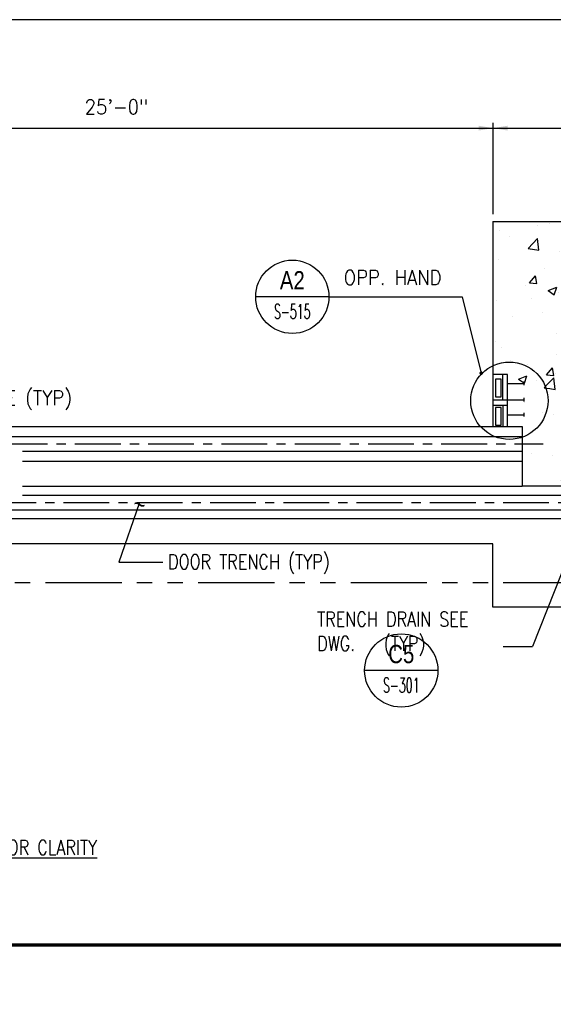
# Model space of a CAD drawing. Header units: inches. Extents: x -9715 to 32893, y -15613 to -1138.
# Tile 74 of 256: x 7546 to 7765, y -9358 to -8955. Entities that reach past the tile are written whole.
import ezdxf
from ezdxf.enums import TextEntityAlignment as Align

# ---------------------------------------------------------------- set-up
doc = ezdxf.new("R2010")
doc.units = ezdxf.units.IN
doc.header["$MEASUREMENT"] = 0
doc.linetypes.add('CENTER', pattern=[2, 1.25, -0.25, 0.25, -0.25])
doc.linetypes.add('PHANTOM', pattern=[2.5, 1.25, -0.25, 0.25, -0.25, 0.25, -0.25])
doc.layers.get('0').update_dxf_attribs({"color": 252})
doc.layers.get('DEFPOINTS').update_dxf_attribs({"color": 11})
for name, color, linetype in [('A-Sect-Iden', 2, 'Continuous'), ('S-ANNO-SYMB', 2, 'Continuous'), ('S-ANNO-TEXT', 2, 'Continuous'), ('S1', 2, 'Continuous'), ('S2', 7, 'Continuous'), ('S4', 2, 'Continuous'), ('S5', 1, 'Continuous'), ('S6', 1, 'Continuous'), ('S7', 2, 'Continuous')]:
    doc.layers.add(name, color=color, linetype=linetype)
doc.styles.add('125', font='romans.shx', dxfattribs={"width": 0.8, "height": 2})
doc.styles.add('ROMANS', font='ROMANS.shx', dxfattribs={"width": 0.8})
doc.styles.add('SX-FRAC', font='SX-FRAC.shx', dxfattribs={"width": 0.9, "height": 14})
doc.styles.add('TITTEXTL', font='swiss.ttf', dxfattribs={"width": 0.8})

# ---------------------------------------------------------------- blocks, each defined once
blk = doc.blocks.new('*X140')
at = {"color": 0}
for p, q in [((1783.24, 1889.54), (1783.24, 1889.54)), ((1793.35, 1891.57), (1793.35, 1891.57)), ((1846.73, 1889.31), (1846.73, 1889.31)), ((1900.11, 1887.06), (1900.11, 1887.06)), ((1752.24, 1885.67), (1752.24, 1885.67)), ((1761.05, 1880.39), (1761.05, 1880.39)), ((1775.86, 1870.83), (1783.65, 1878.94)), ((1784.75, 1869.44), (1783.65, 1878.94)), ((1814.43, 1878.14), (1814.43, 1878.14)), ((1905.1, 1882.47), (1905.1, 1882.47)), ((1775.86, 1870.83), (1784.75, 1869.45)), ((1853.76, 1875.43), (1853.76, 1875.43)), ((1867.82, 1875.88), (1867.82, 1875.88)), ((1876.35, 1868.57), (1883.35, 1871.26)), ((1881.32, 1865.22), (1883.35, 1871.26)), ((1915.15, 1871.14), (1915.15, 1871.14)), ((1801.82, 1867.93), (1801.82, 1867.93)), ((1852, 1862.82), (1852, 1862.82)), ((1876.35, 1868.57), (1881.32, 1865.22)), ((1882.58, 1854.27), (1890.37, 1862.39)), ((1891.48, 1852.89), (1890.37, 1862.39)), ((1751.31, 1861.53), (1751.31, 1861.53)), ((1789.09, 1854.54), (1789.09, 1854.54)), ((1814.12, 1857.83), (1814.12, 1857.83)), ((1882.58, 1854.27), (1891.48, 1852.89)), ((1777.15, 1842.66), (1781.97, 1848.41)), ((1783.13, 1842.14), (1781.97, 1848.41)), ((1895.75, 1849.9), (1895.75, 1849.9)), ((1903.88, 1849.18), (1903.88, 1849.18)), ((1773.45, 1840.74), (1773.45, 1840.74)), ((1777.15, 1842.66), (1783.13, 1842.14)), ((1792.32, 1836.32), (1799.33, 1839.01)), ((1797.3, 1832.96), (1799.33, 1839.01)), ((1826.84, 1838.48), (1826.84, 1838.48)), ((1837.43, 1839.89), (1837.43, 1839.89)), ((1848.88, 1836.39), (1853.7, 1842.13)), ((1852.54, 1842.14), (1852.54, 1842.14)), ((1854.86, 1835.86), (1853.7, 1842.13)), ((1779.12, 1829.88), (1779.12, 1829.88)), ((1792.32, 1836.32), (1797.3, 1832.96)), ((1800.6, 1834.64), (1800.6, 1834.64)), ((1848.88, 1836.39), (1854.86, 1835.86)), ((1880.22, 1836.23), (1880.22, 1836.23)), ((1888.85, 1831.69), (1888.85, 1831.69)), ((1913.88, 1834.99), (1913.88, 1834.99)), ((1750.09, 1828.24), (1750.09, 1828.24)), ((1825.69, 1823.38), (1825.69, 1823.38)), ((1762.78, 1815.1), (1762.78, 1815.1)), ((1787.82, 1818.39), (1787.82, 1818.39)), ((1861.4, 1817.93), (1861.4, 1817.93)), ((1902.67, 1815.89), (1902.67, 1815.89)), ((1803.08, 1807.92), (1803.08, 1807.92)), ((1851.32, 1808.85), (1851.32, 1808.85)), ((1799.39, 1801.35), (1799.39, 1801.35)), ((1852.01, 1796.06), (1859.02, 1798.75)), ((1856.99, 1792.7), (1859.02, 1798.74)), ((1748.87, 1794.95), (1748.87, 1794.95)), ((1753.98, 1789.64), (1753.98, 1789.64)), ((1852.01, 1796.06), (1856.99, 1792.7)), ((1862.54, 1792.25), (1862.54, 1792.25)), ((1887.57, 1795.55), (1887.57, 1795.55)), ((1799.38, 1783.94), (1799.38, 1783.94)), ((1807.36, 1787.38), (1807.36, 1787.38)), ((1860.74, 1785.13), (1860.74, 1785.13)), ((1899.59, 1782.93), (1899.59, 1782.93)), ((1901.45, 1782.6), (1901.45, 1782.6)), ((1914.13, 1782.87), (1914.13, 1782.87)), ((1761.51, 1778.95), (1761.51, 1778.95)), ((1775.07, 1776.21), (1775.07, 1776.21)), ((1791.03, 1767.44), (1795.85, 1773.19)), ((1797.01, 1766.92), (1795.85, 1773.19)), ((1828.45, 1773.95), (1828.45, 1773.95)), ((1850.11, 1775.56), (1850.11, 1775.56)), ((1767.99, 1763.8), (1774.99, 1766.49)), ((1772.97, 1760.45), (1775, 1766.49)), ((1791.03, 1767.44), (1797, 1766.92)), ((1792.3, 1760.18), (1796.9, 1764.98)), ((1798.01, 1755.48), (1796.91, 1764.98)), ((1798.17, 1768.06), (1798.17, 1768.06)), ((1841.27, 1772.92), (1841.27, 1772.92)), ((1862.75, 1761.17), (1867.57, 1766.91)), ((1868.73, 1760.64), (1867.58, 1766.91)), ((1881.83, 1771.69), (1881.83, 1771.69)), ((1767.99, 1763.8), (1772.97, 1760.45)), ((1782.95, 1762.91), (1782.95, 1762.91)), ((1789.12, 1756.86), (1792.3, 1760.18)), ((1789.12, 1756.86), (1793.79, 1756.14)), ((1862.75, 1761.17), (1868.73, 1760.64)), ((1899.14, 1761.09), (1899.14, 1761.09)), ((1911.7, 1755.8), (1915.34, 1757.19)), ((1793.79, 1756.14), (1798.01, 1755.48)), ((1836.23, 1752.81), (1836.23, 1752.81)), ((1861.27, 1756.11), (1861.27, 1756.11)), ((1900.24, 1749.31), (1900.24, 1749.31)), ((1911.7, 1755.8), (1915.34, 1753.35)), ((1773.08, 1744.5), (1773.08, 1744.5)), ((1848.89, 1742.27), (1848.89, 1742.27)), ((1895.84, 1740.31), (1903.63, 1748.43)), ((1904.73, 1738.93), (1903.63, 1748.43)), ((1787.47, 1736.55), (1787.47, 1736.55)), ((1796.95, 1734.77), (1796.95, 1734.77)), ((1840.85, 1734.3), (1840.85, 1734.3)), ((1895.84, 1740.31), (1904.73, 1738.93)), ((1827.68, 1723.54), (1834.68, 1726.23)), ((1832.66, 1720.19), (1834.69, 1726.23)), ((1894.23, 1732.04), (1894.23, 1732.04)), ((1827.68, 1723.54), (1832.66, 1720.19)), ((1834.96, 1716.67), (1834.96, 1716.67)), ((1872.83, 1721.65), (1872.83, 1721.65)), ((1895.46, 1723.27), (1895.46, 1723.27)), ((1809.92, 1713.37), (1809.92, 1713.37)), ((1837.14, 1713.26), (1837.14, 1713.26)), ((1847.68, 1708.98), (1847.68, 1708.98)), ((1899.02, 1716.02), (1899.02, 1716.02)), ((1778.82, 1703.25), (1778.82, 1703.25)), ((1795.74, 1701.48), (1795.74, 1701.48)), ((1804.9, 1692.22), (1809.72, 1697.97)), ((1810.88, 1691.7), (1809.72, 1697.97)), ((1804.9, 1692.22), (1810.88, 1691.7)), ((1861.1, 1691.3), (1861.1, 1691.3)), ((1876.63, 1685.95), (1881.45, 1691.69)), ((1876.63, 1685.95), (1882.61, 1685.43)), ((1882.61, 1685.42), (1881.45, 1691.69)), ((1887.37, 1683.28), (1894.38, 1685.97)), ((1892.35, 1679.92), (1894.38, 1685.97)), ((1909.68, 1690.53), (1909.68, 1690.53)), ((1802.78, 1681.29), (1802.78, 1681.29)), ((1808.65, 1677.23), (1808.65, 1677.23)), ((1821.38, 1683.2), (1821.38, 1683.2)), ((1846.52, 1682.21), (1846.52, 1682.21)), ((1874.76, 1680.94), (1874.76, 1680.94)), ((1887.37, 1683.28), (1892.35, 1679.93)), ((1897.8, 1682.73), (1897.8, 1682.73))]:
    blk.add_line(p, q, dxfattribs=at)
blk = doc.blocks.new('Anno_Section_A2')
at = {"color": 0, "linetype": 'ByBlock', "lineweight": -2}
blk.add_line((2.5, 0), (-2.5, 0), dxfattribs=at)
blk.add_circle((0, 0), 2.5, dxfattribs=at)
at = {"color": 0, "linetype": 'ByBlock', "lineweight": -2, "style": 'ROMANS', "width": 0.8}
blk.add_attdef('NUMBER', text='', height=1, dxfattribs=at).set_placement((0, 0.5), align=Align.CENTER)
blk.add_attdef('SHEET', text='', height=0.75, dxfattribs=at).set_placement((0, -0.5), align=Align.TOP_CENTER)

msp = doc.modelspace()

# ---------------------------------------------------------------- linework, layer by layer
at = {"layer": 'A-Sect-Iden', "elevation": 0.49986}
msp.add_lwpolyline([(8489.39631, -9272.86929, 4, 4, 0), (8489.39631, -9284.86929, 0, 0, 0), (7106.20837, -9284.86929, 0, 0, 0)], format="xyseb", dxfattribs=at)
at = {"layer": 'DEFPOINTS'}
msp.add_lwpolyline([(7061, -9938.63736), (8501, -9938.63736), (8501, -8954.63736), (7061, -8954.63736)], close=True, dxfattribs=at)
at = {"layer": 'S-ANNO-SYMB'}
for p, q in [((7672.75013, -9068.03547), (7727.26337, -9068.03547)), ((7727.26337, -9068.03547), (7735.09222, -9099.28848))]:
    msp.add_line(p, q, dxfattribs=at)
at = {"layer": 'S-ANNO-SYMB', "const_width": 1.344}
msp.add_lwpolyline([(7087.46494, -9333.26746), (8484.62314, -9333.26746)], dxfattribs=at)
at = {"layer": 'S-ANNO-SYMB'}
msp.add_circle((7746.61125, -9110.57243), 15.83331, dxfattribs=at)
at = {"layer": 'S1', "color": 3}
for p, q in [((7739.79875, -9037.19743), (7739.79875, -9099.88493)), ((7739.79875, -9037.19743), (7823.98625, -9037.19743)), ((7439.79875, -9121.13493), (7745.79875, -9121.13493)), ((7745.79875, -9121.13493), (7751.79875, -9121.13493)), ((7751.79875, -9121.13493), (7751.79875, -9145.57243)), ((7547.34759, -9135.25993), (7751.79875, -9135.25993))]:
    msp.add_line(p, q, dxfattribs=at)
for points in [[(8253.02666, -9195.07243), (7739.79875, -9195.07243), (7739.79875, -9169.07243), (7393.79875, -9169.07243), (7393.79875, -9145.13493), (7094.04875, -9145.13493), (7094.04875, -9121.13493)], [(7547.34759, -9145.57243), (7751.79875, -9145.57243)], [(7778.61125, -9145.57243), (7751.79875, -9145.57243)], [(7438.61125, -9158.82243), (8135.98625, -9158.82243)]]:
    msp.add_lwpolyline(points, dxfattribs=at)
at = {"layer": 'S1', "color": 2, "linetype": 'Continuous'}
for points in [[(7436.79875, -9125.19743), (7751.79875, -9125.19743)], [(7547.34759, -9131.19743), (7751.79875, -9131.19743)], [(7547.34759, -9149.19743), (7775.8925, -9149.19743)], [(7445.67506, -9155.19743), (7775.8925, -9155.19743)]]:
    msp.add_lwpolyline(points, dxfattribs=at)
at = {"layer": 'S1', "color": 1, "linetype": 'CENTER', "ltscale": 15}
msp.add_lwpolyline([(7414.07972, -9152.19743), (8142.11763, -9152.19743)], dxfattribs=at)
at = {"layer": 'S1', "color": 4, "linetype": 'PHANTOM', "ltscale": 25}
msp.add_lwpolyline([(7809.40079, -9209.13493), (7775.3925, -9209.13493), (7775.3925, -9185.13493), (7391.29875, -9185.13493), (7391.29875, -9161.13493), (7073.29261, -9161.13493)], dxfattribs=at)
at = {"layer": 'S2', "color": 4}
for p, q in [((7739.79875, -9099.88493), (7739.79875, -9121.13493)), ((7739.79875, -9121.13493), (7745.79875, -9121.13493))]:
    msp.add_line(p, q, dxfattribs=at)
for points in [[(7745.79875, -9121.13493), (7745.79875, -9099.88493), (7739.79875, -9099.88493)], [(7743.98625, -9110.25993), (7743.98625, -9099.88493)], [(7745.79875, -9103.50993), (7752.67375, -9103.50993)], [(7752.67375, -9104.25993), (7752.67375, -9102.75993)], [(7739.79875, -9110.25993), (7745.79875, -9110.25993)], [(7745.79875, -9110.19743), (7752.67375, -9110.19743)], [(7752.67375, -9110.94743), (7752.67375, -9109.44743)], [(7739.79875, -9112.38493), (7745.79875, -9112.38493)], [(7743.98625, -9112.38493), (7743.98625, -9121.13493)], [(7745.79875, -9116.32243), (7752.67375, -9116.32243)], [(7752.67375, -9117.07243), (7752.67375, -9115.57243)]]:
    msp.add_lwpolyline(points, dxfattribs=at)
for points in [[(7740.89404, -9108.94743), (7743.20654, -9108.94743), (7743.20654, -9101.75993), (7740.89404, -9101.75993)], [(7740.89404, -9120.50993), (7743.20654, -9120.50993), (7743.20654, -9113.32243), (7740.89404, -9113.32243)]]:
    msp.add_lwpolyline(points, close=True, dxfattribs=at)
at = {"layer": 'S2', "color": 1, "linetype": 'CENTER', "ltscale": 15}
msp.add_lwpolyline([(7088.7483, -9128.19743), (7760.45469, -9128.19743)], dxfattribs=at)
at = {"layer": 'S4', "const_width": 0.75}
msp.add_lwpolyline([(7734.71722, -9099.28848, 1), (7735.46722, -9099.28848, 1)], format="xyb", close=True, dxfattribs=at)
at = {"layer": 'S5'}
for p, q in [((7739.98625, -9034.19743), (7739.98625, -8996.83086)), ((7393.79875, -8999.01836), (8254.70937, -8999.01836)), ((7745.98625, -8999.01836), (7748.29875, -8999.01836))]:
    msp.add_line(p, q, dxfattribs=at)
for points in [[(7733.98625, -8998.01836), (7733.98625, -9000.01836), (7739.98625, -8999.01836)], [(7745.98625, -9000.01836), (7745.98625, -8998.01836), (7739.98625, -8999.01836)]]:
    msp.add_solid(points, dxfattribs=at)
at = {"layer": 'S7', "color": 1}
for p, q in [((7595.11843, -9152.65367), (7586.70195, -9176.57722)), ((7775.92462, -9160.83655), (7756.14794, -9211.16895)), ((7586.70195, -9176.57722), (7604.78435, -9176.57722)), ((7744.03893, -9211.16895), (7756.14794, -9211.16895))]:
    msp.add_line(p, q, dxfattribs=at)

# ---------------------------------------------------------------- block references
at = {"layer": 'S-ANNO-SYMB'}
ref = msp.add_blockref('Anno_Section_A2', (7657.75013, -9068.03547), dxfattribs=dict(at, xscale=6, yscale=6, zscale=5.999999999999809))
ref.add_attrib('NUMBER', 'A2', dxfattribs={"layer": '0', "color": 0, "linetype": 'ByBlock', "lineweight": -2, "height": 7.5, "style": 'TITTEXTL', "width": 0.796875}).set_placement((7657.75013, -9065.03547, 125), align=Align.CENTER)
ref.add_attrib('SHEET', 'S-515', dxfattribs={"layer": '0', "color": 0, "linetype": 'ByBlock', "lineweight": -2, "height": 6, "style": 'ROMANS', "width": 0.55}).set_placement((7657.75013, -9071.03547, 125), align=Align.TOP_CENTER)
ref = msp.add_blockref('Anno_Section_A2', (7702.36156, -9220.97572), dxfattribs=dict(at, xscale=6, yscale=6, zscale=5.999999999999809))
ref.add_attrib('NUMBER', 'C5', dxfattribs={"layer": '0', "color": 0, "linetype": 'ByBlock', "lineweight": -2, "height": 7.5, "style": 'TITTEXTL', "width": 0.796875}).set_placement((7702.36156, -9217.97572, 125), align=Align.CENTER)
ref.add_attrib('SHEET', 'S-301', dxfattribs={"layer": '0', "color": 0, "linetype": 'ByBlock', "lineweight": -2, "height": 6, "style": 'ROMANS', "width": 0.55}).set_placement((7702.36156, -9223.97572, 125), align=Align.TOP_CENTER)
at = {"layer": 'S6', "color": 1, "xscale": 0.5, "yscale": 0.5, "zscale": 0.5}
msp.add_blockref('*X140', (6866.31874, -9983.66382), dxfattribs=at)

# ---------------------------------------------------------------- texts
at = {"layer": 'S-ANNO-TEXT', "ltscale": 20, "style": '125', "width": 0.9}
for s, height, p in [('25\'-0"', 6, (7572.76026, -8993.33086)), ('OPP. HAND', 6, (7678.78111, -9063.18688)), ('C TRACK ABOVE (TYP)', 6.0000003, (7487.27291, -9112.35169))]:
    msp.add_text(s, height=height, dxfattribs=at).set_placement(p)
at = {"layer": 'S-ANNO-TEXT', "char_height": 6.0000003, "attachment_point": 1, "style": '125'}
for s, insert, width in [('DOOR TRENCH (TYP)', (7606.84685, -9173.45222), 83.3142894), ('TRENCH DRAIN SEE \\PDWG.  ^I (TYP)', (7667.91631, -9196.96292), 114.1714337), ('{\\LPLATFORM NOT SHOWN FOR CLARITY}', (7460.35078, -9290.38006), 167.8199512)]:
    msp.add_mtext(s, dxfattribs=dict(at, insert=insert, width=width))
at = {"layer": 'S7', "color": 1, "style": 'SX-FRAC', "width": 0.9}
msp.add_text('~', height=7, rotation=165.4486333, dxfattribs=at).set_placement((7598.43938, -9150.41073))

doc.saveas('drawing.dxf')
